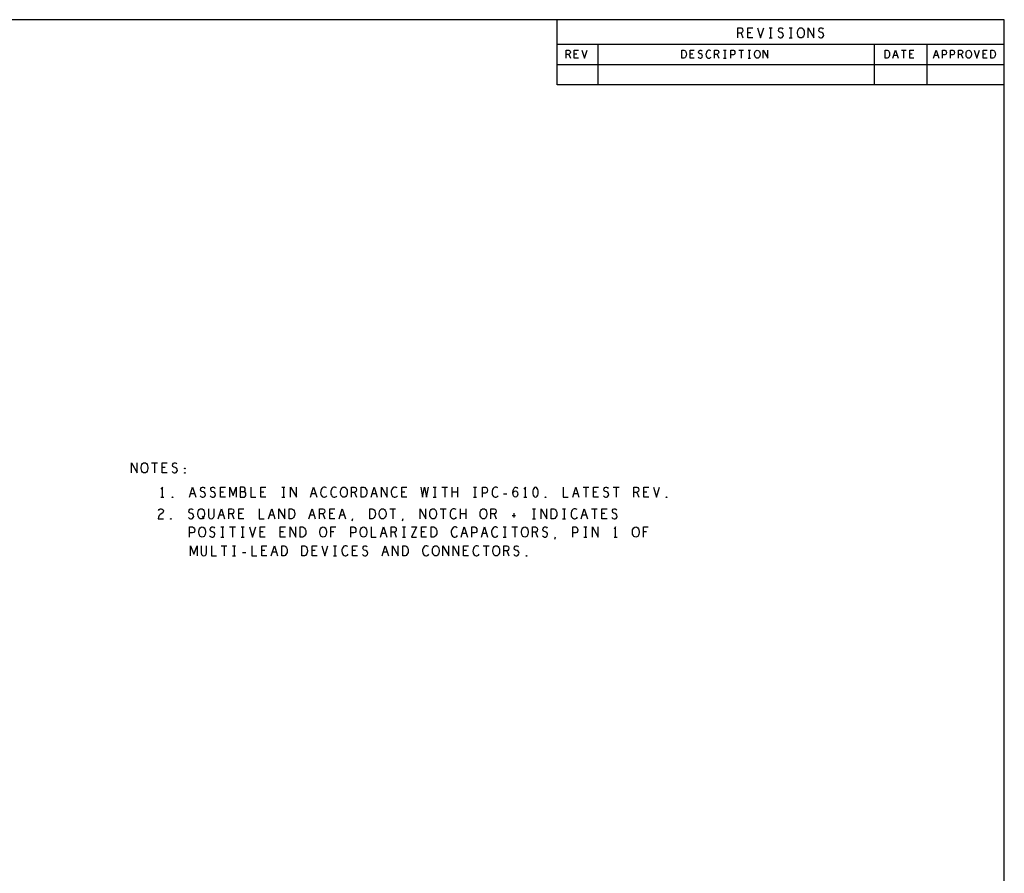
# Model space of a CAD drawing. Extents: x 23.5 to 56.5, y 21.5 to 42.5.
# Tile 15 of 15: x 44.4 to 56.5, y 32 to 42.5. Entities that reach past the tile are written whole.
import ezdxf

# ---------------------------------------------------------------- set-up
doc = ezdxf.new("R2010")
doc.units = 0
doc.layers.add('RVP8-IFD_E_tas', color=2, linetype='CONTINUOUS')

msp = doc.modelspace()

# ---------------------------------------------------------------- linework, layer by layer
at = {"layer": 'RVP8-IFD_E_tas'}
for points in [[(23.545, 21.545), (56.545, 21.545), (56.545, 42.545), (23.545, 42.545), (23.545, 21.545), (23.545, 21.545)], [(54.043, 42.32), (54.031, 42.322), (54.02, 42.33), (54.01, 42.343), (54.004, 42.357), (54.001, 42.374), (54.001, 42.391), (54.004, 42.408), (54.01, 42.422), (54.02, 42.435), (54.031, 42.443), (54.043, 42.445), (54.055, 42.443), (54.066, 42.435), (54.076, 42.422), (54.082, 42.408), (54.085, 42.391), (54.085, 42.374), (54.082, 42.357), (54.076, 42.343), (54.066, 42.33), (54.055, 42.322), (54.043, 42.32)], [(52.58, 42.07), (52.58, 42.17), (52.605, 42.17), (52.615, 42.165), (52.623, 42.158), (52.629, 42.148), (52.634, 42.137), (52.635, 42.12), (52.634, 42.103), (52.629, 42.092), (52.623, 42.082), (52.615, 42.075), (52.605, 42.07), (52.58, 42.07)], [(53.507, 42.07), (53.498, 42.072), (53.489, 42.078), (53.481, 42.088), (53.476, 42.1), (53.474, 42.113), (53.474, 42.127), (53.476, 42.14), (53.481, 42.152), (53.489, 42.162), (53.498, 42.168), (53.507, 42.17), (53.518, 42.168), (53.526, 42.162), (53.534, 42.152), (53.539, 42.14), (53.541, 42.127), (53.541, 42.113), (53.539, 42.1), (53.534, 42.088), (53.526, 42.078), (53.518, 42.072), (53.507, 42.07)], [(55.08, 42.07), (55.08, 42.17), (55.105, 42.17), (55.115, 42.165), (55.123, 42.158), (55.129, 42.148), (55.134, 42.137), (55.135, 42.12), (55.134, 42.103), (55.129, 42.092), (55.123, 42.082), (55.115, 42.075), (55.105, 42.07), (55.08, 42.07)], [(56.107, 42.07), (56.097, 42.072), (56.089, 42.078), (56.081, 42.088), (56.076, 42.1), (56.074, 42.113), (56.074, 42.127), (56.076, 42.14), (56.081, 42.152), (56.089, 42.162), (56.097, 42.168), (56.107, 42.17), (56.118, 42.168), (56.126, 42.162), (56.134, 42.152), (56.139, 42.14), (56.141, 42.127), (56.141, 42.113), (56.139, 42.1), (56.134, 42.088), (56.126, 42.078), (56.118, 42.072), (56.107, 42.07)], [(56.38, 42.07), (56.38, 42.17), (56.405, 42.17), (56.415, 42.165), (56.423, 42.158), (56.429, 42.148), (56.434, 42.137), (56.435, 42.12), (56.434, 42.103), (56.429, 42.092), (56.423, 42.082), (56.415, 42.075), (56.405, 42.07), (56.38, 42.07), (56.38, 42.07)], [(45.971, 36.97), (45.958, 36.972), (45.947, 36.98), (45.938, 36.993), (45.932, 37.007), (45.929, 37.024), (45.929, 37.041), (45.932, 37.057), (45.938, 37.072), (45.947, 37.085), (45.958, 37.093), (45.971, 37.095), (45.983, 37.093), (45.994, 37.085), (46.003, 37.072), (46.009, 37.057), (46.012, 37.041), (46.012, 37.024), (46.009, 37.007), (46.003, 36.993), (45.994, 36.98), (45.983, 36.972), (45.971, 36.97)], [(46.466, 37.022), (46.463, 37.024), (46.463, 37.028), (46.466, 37.03), (46.47, 37.028), (46.47, 37.024), (46.466, 37.022), (46.466, 37.022)], [(46.466, 36.966), (46.463, 36.968), (46.463, 36.972), (46.466, 36.974), (46.47, 36.972), (46.47, 36.968), (46.466, 36.966)], [(48.424, 36.67), (48.411, 36.672), (48.4, 36.68), (48.391, 36.693), (48.385, 36.708), (48.382, 36.724), (48.382, 36.741), (48.385, 36.757), (48.391, 36.772), (48.4, 36.785), (48.411, 36.793), (48.424, 36.795), (48.436, 36.793), (48.447, 36.785), (48.456, 36.772), (48.462, 36.757), (48.465, 36.741), (48.465, 36.724), (48.462, 36.708), (48.456, 36.693), (48.447, 36.68), (48.436, 36.672), (48.424, 36.67)], [(48.637, 36.67), (48.637, 36.795), (48.668, 36.795), (48.681, 36.789), (48.69, 36.78), (48.698, 36.768), (48.704, 36.753), (48.706, 36.732), (48.704, 36.712), (48.698, 36.697), (48.69, 36.685), (48.681, 36.676), (48.668, 36.67), (48.637, 36.67)], [(50.779, 36.795), (50.767, 36.791), (50.758, 36.78), (50.752, 36.768), (50.747, 36.751), (50.745, 36.732), (50.747, 36.714), (50.752, 36.697), (50.758, 36.685), (50.767, 36.674), (50.779, 36.67), (50.792, 36.674), (50.801, 36.685), (50.807, 36.697), (50.812, 36.714), (50.814, 36.732), (50.812, 36.751), (50.807, 36.768), (50.801, 36.78), (50.792, 36.791), (50.779, 36.795)], [(46.315, 36.666), (46.312, 36.668), (46.312, 36.672), (46.315, 36.674), (46.319, 36.672), (46.319, 36.668), (46.315, 36.666)], [(50.903, 36.666), (50.9, 36.668), (50.9, 36.672), (50.903, 36.674), (50.907, 36.672), (50.907, 36.668), (50.903, 36.666)], [(52.391, 36.666), (52.388, 36.668), (52.388, 36.672), (52.391, 36.674), (52.395, 36.672), (52.395, 36.668), (52.391, 36.666)], [(46.667, 36.405), (46.655, 36.407), (46.644, 36.415), (46.635, 36.428), (46.629, 36.443), (46.626, 36.459), (46.626, 36.476), (46.629, 36.493), (46.635, 36.507), (46.644, 36.52), (46.655, 36.528), (46.667, 36.53), (46.68, 36.528), (46.691, 36.52), (46.7, 36.507), (46.706, 36.493), (46.709, 36.476), (46.709, 36.459), (46.706, 36.443), (46.7, 36.428), (46.691, 36.415), (46.68, 36.407), (46.667, 36.405)], [(47.749, 36.405), (47.749, 36.53), (47.78, 36.53), (47.793, 36.524), (47.802, 36.515), (47.81, 36.503), (47.816, 36.488), (47.818, 36.467), (47.816, 36.447), (47.81, 36.432), (47.802, 36.42), (47.793, 36.411), (47.78, 36.405), (47.749, 36.405)], [(48.741, 36.405), (48.741, 36.53), (48.772, 36.53), (48.785, 36.524), (48.794, 36.515), (48.802, 36.503), (48.808, 36.488), (48.81, 36.467), (48.808, 36.447), (48.802, 36.432), (48.794, 36.42), (48.785, 36.411), (48.772, 36.405), (48.741, 36.405)], [(48.9, 36.405), (48.887, 36.407), (48.876, 36.415), (48.867, 36.428), (48.861, 36.443), (48.858, 36.459), (48.858, 36.476), (48.861, 36.493), (48.867, 36.507), (48.876, 36.52), (48.887, 36.528), (48.9, 36.53), (48.912, 36.528), (48.923, 36.52), (48.932, 36.507), (48.938, 36.493), (48.941, 36.476), (48.941, 36.459), (48.938, 36.443), (48.932, 36.428), (48.923, 36.415), (48.912, 36.407), (48.9, 36.405)], [(49.52, 36.405), (49.507, 36.407), (49.496, 36.415), (49.487, 36.428), (49.481, 36.443), (49.478, 36.459), (49.478, 36.476), (49.481, 36.493), (49.487, 36.507), (49.496, 36.52), (49.507, 36.528), (49.52, 36.53), (49.532, 36.528), (49.543, 36.52), (49.552, 36.507), (49.558, 36.493), (49.561, 36.476), (49.561, 36.459), (49.558, 36.443), (49.552, 36.428), (49.543, 36.415), (49.532, 36.407), (49.52, 36.405)], [(50.139, 36.405), (50.127, 36.407), (50.116, 36.415), (50.107, 36.428), (50.101, 36.443), (50.098, 36.459), (50.098, 36.476), (50.101, 36.493), (50.107, 36.507), (50.116, 36.52), (50.127, 36.528), (50.139, 36.53), (50.152, 36.528), (50.163, 36.52), (50.172, 36.507), (50.178, 36.493), (50.181, 36.476), (50.181, 36.459), (50.178, 36.443), (50.172, 36.428), (50.163, 36.415), (50.152, 36.407), (50.139, 36.405)], [(50.973, 36.405), (50.973, 36.53), (51.004, 36.53), (51.017, 36.524), (51.026, 36.515), (51.034, 36.503), (51.04, 36.488), (51.042, 36.467), (51.04, 36.447), (51.034, 36.432), (51.026, 36.42), (51.017, 36.411), (51.004, 36.405), (50.973, 36.405)], [(46.296, 36.401), (46.292, 36.403), (46.292, 36.407), (46.296, 36.409), (46.299, 36.407), (46.299, 36.403), (46.296, 36.401)], [(46.681, 36.18), (46.668, 36.182), (46.657, 36.19), (46.648, 36.203), (46.642, 36.217), (46.639, 36.234), (46.639, 36.251), (46.642, 36.268), (46.648, 36.282), (46.657, 36.295), (46.668, 36.303), (46.681, 36.305), (46.693, 36.303), (46.704, 36.295), (46.713, 36.282), (46.719, 36.268), (46.722, 36.251), (46.722, 36.234), (46.719, 36.217), (46.713, 36.203), (46.704, 36.19), (46.693, 36.182), (46.681, 36.18)], [(47.886, 36.18), (47.886, 36.305), (47.917, 36.305), (47.93, 36.299), (47.939, 36.29), (47.947, 36.278), (47.953, 36.263), (47.955, 36.243), (47.953, 36.222), (47.947, 36.207), (47.939, 36.195), (47.93, 36.186), (47.917, 36.18), (47.886, 36.18)], [(48.168, 36.18), (48.156, 36.182), (48.145, 36.19), (48.136, 36.203), (48.13, 36.217), (48.127, 36.234), (48.127, 36.251), (48.13, 36.268), (48.136, 36.282), (48.145, 36.295), (48.156, 36.303), (48.168, 36.305), (48.181, 36.303), (48.192, 36.295), (48.201, 36.282), (48.207, 36.268), (48.21, 36.251), (48.21, 36.234), (48.207, 36.217), (48.201, 36.203), (48.192, 36.19), (48.181, 36.182), (48.168, 36.18)], [(48.665, 36.18), (48.652, 36.182), (48.641, 36.19), (48.632, 36.203), (48.626, 36.217), (48.623, 36.234), (48.623, 36.251), (48.626, 36.268), (48.632, 36.282), (48.641, 36.295), (48.652, 36.303), (48.665, 36.305), (48.677, 36.303), (48.688, 36.295), (48.697, 36.282), (48.703, 36.268), (48.706, 36.251), (48.706, 36.234), (48.703, 36.217), (48.697, 36.203), (48.688, 36.19), (48.677, 36.182), (48.665, 36.18)], [(49.498, 36.18), (49.498, 36.305), (49.529, 36.305), (49.542, 36.299), (49.551, 36.29), (49.559, 36.278), (49.565, 36.263), (49.567, 36.243), (49.565, 36.222), (49.559, 36.207), (49.551, 36.195), (49.542, 36.186), (49.529, 36.18), (49.498, 36.18)], [(50.648, 36.18), (50.636, 36.182), (50.625, 36.19), (50.616, 36.203), (50.61, 36.217), (50.607, 36.234), (50.607, 36.251), (50.61, 36.268), (50.616, 36.282), (50.625, 36.295), (50.636, 36.303), (50.648, 36.305), (50.661, 36.303), (50.672, 36.295), (50.681, 36.282), (50.687, 36.268), (50.69, 36.251), (50.69, 36.234), (50.687, 36.217), (50.681, 36.203), (50.672, 36.19), (50.661, 36.182), (50.648, 36.18)], [(52.013, 36.18), (52, 36.182), (51.989, 36.19), (51.98, 36.203), (51.974, 36.217), (51.971, 36.234), (51.971, 36.251), (51.974, 36.268), (51.98, 36.282), (51.989, 36.295), (52, 36.303), (52.013, 36.305), (52.025, 36.303), (52.036, 36.295), (52.045, 36.282), (52.051, 36.268), (52.054, 36.251), (52.054, 36.234), (52.051, 36.217), (52.045, 36.203), (52.036, 36.19), (52.025, 36.182), (52.013, 36.18)], [(47.658, 35.95), (47.658, 36.075), (47.689, 36.075), (47.702, 36.069), (47.711, 36.06), (47.719, 36.048), (47.725, 36.033), (47.727, 36.013), (47.725, 35.992), (47.719, 35.977), (47.711, 35.965), (47.702, 35.956), (47.689, 35.95), (47.658, 35.95)], [(47.906, 35.95), (47.906, 36.075), (47.937, 36.075), (47.95, 36.069), (47.959, 36.06), (47.967, 36.048), (47.973, 36.033), (47.975, 36.013), (47.973, 35.992), (47.967, 35.977), (47.959, 35.965), (47.95, 35.956), (47.937, 35.95), (47.906, 35.95)], [(49.146, 35.95), (49.146, 36.075), (49.177, 36.075), (49.19, 36.069), (49.199, 36.06), (49.207, 36.048), (49.213, 36.033), (49.215, 36.013), (49.213, 35.992), (49.207, 35.977), (49.199, 35.965), (49.19, 35.956), (49.177, 35.95), (49.146, 35.95)], [(49.553, 35.95), (49.54, 35.952), (49.529, 35.96), (49.52, 35.973), (49.514, 35.987), (49.511, 36.004), (49.511, 36.021), (49.514, 36.037), (49.52, 36.052), (49.529, 36.065), (49.54, 36.073), (49.553, 36.075), (49.565, 36.073), (49.576, 36.065), (49.585, 36.052), (49.591, 36.037), (49.594, 36.021), (49.594, 36.004), (49.591, 35.987), (49.585, 35.973), (49.576, 35.96), (49.565, 35.952), (49.553, 35.95)], [(50.297, 35.95), (50.284, 35.952), (50.273, 35.96), (50.264, 35.973), (50.258, 35.987), (50.255, 36.004), (50.255, 36.021), (50.258, 36.037), (50.264, 36.052), (50.273, 36.065), (50.284, 36.073), (50.297, 36.075), (50.309, 36.073), (50.32, 36.065), (50.329, 36.052), (50.335, 36.037), (50.338, 36.021), (50.338, 36.004), (50.335, 35.987), (50.329, 35.973), (50.32, 35.96), (50.309, 35.952), (50.297, 35.95)], [(50.668, 35.946), (50.665, 35.948), (50.665, 35.952), (50.668, 35.954), (50.672, 35.952), (50.672, 35.948), (50.668, 35.946)]]:
    msp.add_lwpolyline(points, close=True, dxfattribs=at)
for points in [[(51.045, 41.745), (51.045, 42.545)], [(53.268, 42.32), (53.268, 42.445), (53.307, 42.445), (53.319, 42.439), (53.327, 42.43), (53.33, 42.414), (53.327, 42.397), (53.318, 42.387), (53.307, 42.38), (53.268, 42.38)], [(53.454, 42.32), (53.392, 42.32), (53.392, 42.445), (53.454, 42.445)], [(53.429, 42.385), (53.392, 42.385)], [(53.508, 42.445), (53.547, 42.32), (53.586, 42.445)], [(53.652, 42.445), (53.69, 42.445)], [(53.671, 42.445), (53.671, 42.32)], [(53.762, 42.337), (53.775, 42.326), (53.789, 42.32), (53.801, 42.32), (53.814, 42.326), (53.823, 42.337), (53.828, 42.351), (53.825, 42.366), (53.817, 42.378), (53.803, 42.387), (53.784, 42.391), (53.773, 42.399), (53.769, 42.414), (53.772, 42.428), (53.779, 42.439), (53.79, 42.445), (53.801, 42.445), (53.812, 42.441), (53.821, 42.43)], [(53.9, 42.445), (53.938, 42.445)], [(53.919, 42.445), (53.919, 42.32)], [(54.131, 42.32), (54.131, 42.445), (54.203, 42.32), (54.203, 42.445)], [(54.258, 42.337), (54.271, 42.326), (54.285, 42.32), (54.297, 42.32), (54.31, 42.326), (54.319, 42.337), (54.324, 42.351), (54.32, 42.366), (54.313, 42.378), (54.299, 42.387), (54.28, 42.391), (54.269, 42.399), (54.265, 42.414), (54.268, 42.428), (54.276, 42.439), (54.286, 42.445), (54.297, 42.445), (54.308, 42.441), (54.317, 42.43)], [(53.307, 42.38), (53.33, 42.32)], [(53.652, 42.32), (53.69, 42.32)], [(53.9, 42.32), (53.938, 42.32)], [(51.045, 42.245), (56.545, 42.245)], [(51.158, 42.07), (51.158, 42.17), (51.189, 42.17), (51.199, 42.165), (51.205, 42.158), (51.208, 42.145), (51.205, 42.132), (51.197, 42.123), (51.189, 42.118), (51.158, 42.118)], [(51.307, 42.07), (51.257, 42.07), (51.257, 42.17), (51.307, 42.17)], [(51.351, 42.17), (51.382, 42.07), (51.414, 42.17)], [(51.545, 42.245), (51.545, 41.745), (51.545, 41.745)], [(52.732, 42.07), (52.682, 42.07), (52.682, 42.17), (52.732, 42.17)], [(52.781, 42.083), (52.791, 42.075), (52.803, 42.07), (52.813, 42.07), (52.822, 42.075), (52.83, 42.083), (52.834, 42.095), (52.831, 42.107), (52.825, 42.117), (52.814, 42.123), (52.799, 42.127), (52.79, 42.133), (52.786, 42.145), (52.789, 42.157), (52.795, 42.165), (52.804, 42.17), (52.813, 42.17), (52.821, 42.167), (52.829, 42.158)], [(52.935, 42.162), (52.928, 42.167), (52.919, 42.17), (52.909, 42.17), (52.897, 42.165), (52.889, 42.157), (52.882, 42.147), (52.877, 42.13), (52.876, 42.115), (52.879, 42.1), (52.882, 42.09), (52.89, 42.08), (52.899, 42.073), (52.908, 42.07), (52.916, 42.07), (52.925, 42.073), (52.932, 42.078), (52.939, 42.085)], [(52.982, 42.07), (52.982, 42.17), (53.014, 42.17), (53.024, 42.165), (53.03, 42.158), (53.033, 42.145), (53.03, 42.132), (53.022, 42.123), (53.014, 42.118), (52.982, 42.118)], [(53.092, 42.17), (53.123, 42.17)], [(53.107, 42.17), (53.107, 42.07)], [(53.182, 42.07), (53.182, 42.17), (53.213, 42.17), (53.222, 42.165), (53.23, 42.153), (53.232, 42.14), (53.23, 42.127), (53.224, 42.117), (53.213, 42.112), (53.182, 42.112)], [(53.279, 42.17), (53.336, 42.17)], [(53.307, 42.17), (53.307, 42.07)], [(53.393, 42.17), (53.423, 42.17)], [(53.408, 42.17), (53.408, 42.07)], [(53.579, 42.07), (53.579, 42.17), (53.636, 42.07), (53.636, 42.17)], [(54.945, 42.245), (54.945, 41.745)], [(55.176, 42.07), (55.208, 42.17), (55.239, 42.07)], [(55.279, 42.17), (55.336, 42.17)], [(55.307, 42.17), (55.307, 42.07)], [(55.432, 42.07), (55.382, 42.07), (55.382, 42.17), (55.432, 42.17)], [(55.595, 41.745), (55.595, 42.245)], [(55.676, 42.07), (55.708, 42.17), (55.739, 42.07)], [(55.783, 42.07), (55.783, 42.17), (55.813, 42.17), (55.822, 42.165), (55.83, 42.153), (55.833, 42.14), (55.83, 42.127), (55.824, 42.117), (55.813, 42.112), (55.783, 42.112)], [(55.882, 42.07), (55.882, 42.17), (55.912, 42.17), (55.923, 42.165), (55.93, 42.153), (55.932, 42.14), (55.93, 42.127), (55.924, 42.117), (55.912, 42.112), (55.882, 42.112)], [(55.982, 42.07), (55.982, 42.17), (56.014, 42.17), (56.024, 42.165), (56.03, 42.158), (56.033, 42.145), (56.03, 42.132), (56.022, 42.123), (56.014, 42.118), (55.982, 42.118)], [(56.176, 42.17), (56.208, 42.07), (56.239, 42.17)], [(56.333, 42.07), (56.283, 42.07), (56.283, 42.17), (56.333, 42.17)], [(51.189, 42.118), (51.208, 42.07)], [(51.287, 42.122), (51.257, 42.122)], [(52.713, 42.122), (52.682, 42.122)], [(53.014, 42.118), (53.033, 42.07)], [(53.092, 42.07), (53.123, 42.07)], [(53.393, 42.07), (53.423, 42.07)], [(55.228, 42.105), (55.188, 42.105)], [(55.412, 42.122), (55.382, 42.122)], [(55.728, 42.105), (55.688, 42.105)], [(56.014, 42.118), (56.033, 42.07)], [(56.313, 42.122), (56.283, 42.122)], [(51.045, 41.995), (56.545, 41.995)], [(56.545, 41.745), (51.045, 41.745)], [(45.811, 36.97), (45.811, 37.095), (45.882, 36.97), (45.882, 37.095)], [(46.059, 37.095), (46.13, 37.095)], [(46.095, 37.095), (46.095, 36.97)], [(46.25, 36.97), (46.188, 36.97), (46.188, 37.095), (46.25, 37.095)], [(46.31, 36.987), (46.322, 36.976), (46.336, 36.97), (46.349, 36.97), (46.361, 36.976), (46.37, 36.987), (46.375, 37.001), (46.372, 37.016), (46.364, 37.028), (46.35, 37.037), (46.332, 37.041), (46.321, 37.049), (46.316, 37.064), (46.319, 37.078), (46.327, 37.089), (46.338, 37.095), (46.349, 37.095), (46.36, 37.091), (46.369, 37.08)], [(46.225, 37.035), (46.188, 37.035)], [(46.192, 36.67), (46.192, 36.795), (46.173, 36.77)], [(46.525, 36.67), (46.563, 36.795), (46.602, 36.67)], [(46.588, 36.714), (46.539, 36.714)], [(46.655, 36.687), (46.667, 36.676), (46.681, 36.67), (46.694, 36.67), (46.706, 36.676), (46.715, 36.687), (46.72, 36.701), (46.717, 36.716), (46.709, 36.728), (46.695, 36.737), (46.677, 36.741), (46.666, 36.749), (46.661, 36.764), (46.664, 36.778), (46.672, 36.789), (46.683, 36.795), (46.694, 36.795), (46.705, 36.791), (46.714, 36.78)], [(46.779, 36.687), (46.791, 36.676), (46.805, 36.67), (46.818, 36.67), (46.83, 36.676), (46.839, 36.687), (46.844, 36.701), (46.841, 36.716), (46.833, 36.728), (46.819, 36.737), (46.801, 36.741), (46.79, 36.749), (46.785, 36.764), (46.788, 36.778), (46.796, 36.789), (46.807, 36.795), (46.818, 36.795), (46.829, 36.791), (46.838, 36.78)], [(46.966, 36.67), (46.904, 36.67), (46.904, 36.795), (46.966, 36.795)], [(46.942, 36.735), (46.904, 36.735)], [(47.019, 36.67), (47.019, 36.795), (47.06, 36.691), (47.1, 36.795), (47.1, 36.67)], [(47.196, 36.737), (47.202, 36.743), (47.207, 36.753), (47.21, 36.768), (47.207, 36.78), (47.201, 36.789), (47.19, 36.795), (47.148, 36.795), (47.148, 36.67), (47.199, 36.67), (47.21, 36.678), (47.216, 36.691), (47.219, 36.705), (47.216, 36.72), (47.207, 36.732), (47.196, 36.737), (47.148, 36.737)], [(47.277, 36.795), (47.277, 36.67), (47.339, 36.67)], [(47.463, 36.67), (47.401, 36.67), (47.401, 36.795), (47.463, 36.795)], [(47.438, 36.735), (47.401, 36.735)], [(47.661, 36.795), (47.698, 36.795)], [(47.68, 36.795), (47.68, 36.67)], [(47.768, 36.67), (47.768, 36.795), (47.839, 36.67), (47.839, 36.795)], [(48.013, 36.67), (48.051, 36.795), (48.09, 36.67)], [(48.076, 36.714), (48.027, 36.714)], [(48.21, 36.785), (48.2, 36.791), (48.189, 36.795), (48.177, 36.795), (48.163, 36.789), (48.152, 36.778), (48.145, 36.766), (48.138, 36.745), (48.137, 36.726), (48.14, 36.708), (48.145, 36.695), (48.154, 36.682), (48.165, 36.674), (48.175, 36.67), (48.186, 36.67), (48.197, 36.674), (48.207, 36.68), (48.214, 36.689)], [(48.334, 36.785), (48.324, 36.791), (48.313, 36.795), (48.301, 36.795), (48.287, 36.789), (48.276, 36.778), (48.269, 36.766), (48.262, 36.745), (48.261, 36.726), (48.264, 36.708), (48.269, 36.695), (48.278, 36.682), (48.289, 36.674), (48.299, 36.67), (48.31, 36.67), (48.321, 36.674), (48.331, 36.68), (48.338, 36.689)], [(48.516, 36.67), (48.516, 36.795), (48.555, 36.795), (48.568, 36.789), (48.575, 36.78), (48.578, 36.764), (48.575, 36.747), (48.566, 36.737), (48.555, 36.73), (48.516, 36.73)], [(48.555, 36.73), (48.578, 36.67)], [(48.757, 36.67), (48.796, 36.795), (48.834, 36.67)], [(48.82, 36.714), (48.771, 36.714)], [(48.884, 36.67), (48.884, 36.795), (48.955, 36.67), (48.955, 36.795)], [(49.078, 36.785), (49.068, 36.791), (49.057, 36.795), (49.045, 36.795), (49.031, 36.789), (49.02, 36.778), (49.013, 36.766), (49.006, 36.745), (49.005, 36.726), (49.008, 36.708), (49.013, 36.695), (49.022, 36.682), (49.033, 36.674), (49.043, 36.67), (49.054, 36.67), (49.065, 36.674), (49.075, 36.68), (49.082, 36.689)], [(49.199, 36.67), (49.137, 36.67), (49.137, 36.795), (49.199, 36.795)], [(49.174, 36.735), (49.137, 36.735)], [(49.369, 36.795), (49.391, 36.67), (49.416, 36.795), (49.44, 36.67), (49.462, 36.795)], [(49.521, 36.795), (49.558, 36.795)], [(49.54, 36.795), (49.54, 36.67)], [(49.628, 36.795), (49.699, 36.795)], [(49.664, 36.795), (49.664, 36.67)], [(49.755, 36.67), (49.755, 36.795)], [(49.82, 36.732), (49.755, 36.732)], [(49.82, 36.795), (49.82, 36.67)], [(50.017, 36.795), (50.054, 36.795)], [(50.035, 36.795), (50.035, 36.67)], [(50.129, 36.67), (50.129, 36.795), (50.166, 36.795), (50.178, 36.789), (50.187, 36.774), (50.19, 36.757), (50.187, 36.741), (50.18, 36.728), (50.166, 36.722), (50.129, 36.722)], [(50.318, 36.785), (50.308, 36.791), (50.298, 36.795), (50.285, 36.795), (50.271, 36.789), (50.26, 36.778), (50.252, 36.766), (50.246, 36.745), (50.245, 36.726), (50.248, 36.708), (50.252, 36.695), (50.262, 36.682), (50.273, 36.674), (50.284, 36.67), (50.294, 36.67), (50.305, 36.674), (50.314, 36.68), (50.322, 36.689)], [(50.387, 36.712), (50.428, 36.712)], [(50.502, 36.722), (50.513, 36.737), (50.522, 36.745), (50.535, 36.749), (50.546, 36.745), (50.553, 36.737), (50.559, 36.724), (50.561, 36.71), (50.559, 36.697), (50.553, 36.685), (50.544, 36.674), (50.533, 36.67), (50.521, 36.674), (50.51, 36.687), (50.504, 36.705), (50.502, 36.726), (50.505, 36.753), (50.51, 36.768), (50.518, 36.783), (50.528, 36.793), (50.539, 36.795), (50.55, 36.791), (50.558, 36.78)], [(50.655, 36.67), (50.655, 36.795), (50.637, 36.77)], [(51.12, 36.795), (51.12, 36.67), (51.182, 36.67)], [(51.237, 36.67), (51.276, 36.795), (51.314, 36.67)], [(51.3, 36.714), (51.251, 36.714)], [(51.364, 36.795), (51.435, 36.795)], [(51.4, 36.795), (51.4, 36.67)], [(51.555, 36.67), (51.493, 36.67), (51.493, 36.795), (51.555, 36.795)], [(51.53, 36.735), (51.493, 36.735)], [(51.615, 36.687), (51.627, 36.676), (51.641, 36.67), (51.654, 36.67), (51.666, 36.676), (51.675, 36.687), (51.68, 36.701), (51.677, 36.716), (51.669, 36.728), (51.655, 36.737), (51.637, 36.741), (51.626, 36.749), (51.621, 36.764), (51.624, 36.778), (51.632, 36.789), (51.643, 36.795), (51.654, 36.795), (51.665, 36.791), (51.674, 36.78)], [(51.736, 36.795), (51.807, 36.795)], [(51.771, 36.795), (51.771, 36.67)], [(51.988, 36.67), (51.988, 36.795), (52.027, 36.795), (52.04, 36.789), (52.047, 36.78), (52.05, 36.764), (52.047, 36.747), (52.038, 36.737), (52.027, 36.73), (51.988, 36.73)], [(52.027, 36.73), (52.05, 36.67)], [(52.174, 36.67), (52.112, 36.67), (52.112, 36.795), (52.174, 36.795)], [(52.15, 36.735), (52.112, 36.735)], [(52.229, 36.795), (52.268, 36.67), (52.306, 36.795)], [(46.173, 36.67), (46.21, 36.67)], [(47.661, 36.67), (47.698, 36.67)], [(49.521, 36.67), (49.558, 36.67)], [(50.017, 36.67), (50.054, 36.67)], [(50.637, 36.67), (50.674, 36.67)], [(46.142, 36.509), (46.151, 36.522), (46.162, 36.528), (46.175, 36.53), (46.19, 36.526), (46.201, 36.515), (46.204, 36.503), (46.202, 36.49), (46.196, 36.48), (46.165, 36.459), (46.151, 36.445), (46.142, 36.424), (46.139, 36.405), (46.204, 36.405)], [(46.511, 36.422), (46.523, 36.411), (46.537, 36.405), (46.55, 36.405), (46.562, 36.411), (46.571, 36.422), (46.576, 36.436), (46.573, 36.451), (46.565, 36.463), (46.551, 36.472), (46.533, 36.476), (46.522, 36.484), (46.517, 36.499), (46.52, 36.513), (46.528, 36.524), (46.539, 36.53), (46.55, 36.53), (46.561, 36.526), (46.57, 36.515)], [(46.757, 36.53), (46.757, 36.44), (46.764, 36.422), (46.776, 36.409), (46.792, 36.405), (46.807, 36.409), (46.819, 36.422), (46.826, 36.44), (46.826, 36.53)], [(46.877, 36.405), (46.916, 36.53), (46.954, 36.405)], [(46.94, 36.449), (46.891, 36.449)], [(47.008, 36.405), (47.008, 36.53), (47.047, 36.53), (47.06, 36.524), (47.067, 36.515), (47.07, 36.499), (47.067, 36.482), (47.058, 36.472), (47.047, 36.465), (47.008, 36.465)], [(47.047, 36.465), (47.07, 36.405)], [(47.194, 36.405), (47.132, 36.405), (47.132, 36.53), (47.194, 36.53)], [(47.17, 36.47), (47.132, 36.47)], [(47.381, 36.53), (47.381, 36.405), (47.443, 36.405)], [(47.497, 36.405), (47.535, 36.53), (47.574, 36.405)], [(47.56, 36.449), (47.511, 36.449)], [(47.624, 36.405), (47.624, 36.53), (47.695, 36.405), (47.695, 36.53)], [(47.993, 36.405), (48.032, 36.53), (48.07, 36.405)], [(48.056, 36.449), (48.007, 36.449)], [(48.125, 36.405), (48.125, 36.53), (48.163, 36.53), (48.176, 36.524), (48.183, 36.515), (48.187, 36.499), (48.183, 36.482), (48.174, 36.472), (48.163, 36.465), (48.125, 36.465)], [(48.163, 36.465), (48.187, 36.405)], [(48.311, 36.405), (48.249, 36.405), (48.249, 36.53), (48.311, 36.53)], [(48.286, 36.47), (48.249, 36.47)], [(48.365, 36.405), (48.403, 36.53), (48.442, 36.405)], [(48.428, 36.449), (48.379, 36.449)], [(48.988, 36.53), (49.059, 36.53)], [(49.023, 36.53), (49.023, 36.405)], [(49.36, 36.405), (49.36, 36.53), (49.431, 36.405), (49.431, 36.53)], [(49.608, 36.53), (49.679, 36.53)], [(49.644, 36.53), (49.644, 36.405)], [(49.802, 36.52), (49.792, 36.526), (49.782, 36.53), (49.769, 36.53), (49.755, 36.524), (49.744, 36.513), (49.736, 36.501), (49.73, 36.48), (49.729, 36.461), (49.732, 36.443), (49.736, 36.43), (49.746, 36.417), (49.757, 36.409), (49.768, 36.405), (49.778, 36.405), (49.789, 36.409), (49.799, 36.415), (49.806, 36.424)], [(49.859, 36.405), (49.859, 36.53)], [(49.924, 36.467), (49.859, 36.467)], [(49.924, 36.53), (49.924, 36.405)], [(50.232, 36.405), (50.232, 36.53), (50.271, 36.53), (50.284, 36.524), (50.291, 36.515), (50.294, 36.499), (50.291, 36.482), (50.282, 36.472), (50.271, 36.465), (50.232, 36.465)], [(50.271, 36.465), (50.294, 36.405)], [(50.512, 36.474), (50.512, 36.42)], [(50.741, 36.53), (50.778, 36.53)], [(50.759, 36.53), (50.759, 36.405)], [(50.848, 36.405), (50.848, 36.53), (50.919, 36.405), (50.919, 36.53)], [(51.113, 36.53), (51.15, 36.53)], [(51.132, 36.53), (51.132, 36.405)], [(51.29, 36.52), (51.28, 36.526), (51.27, 36.53), (51.257, 36.53), (51.243, 36.524), (51.232, 36.513), (51.224, 36.501), (51.218, 36.48), (51.217, 36.461), (51.22, 36.443), (51.224, 36.43), (51.234, 36.417), (51.245, 36.409), (51.256, 36.405), (51.266, 36.405), (51.277, 36.409), (51.286, 36.415), (51.294, 36.424)], [(51.341, 36.405), (51.38, 36.53), (51.418, 36.405)], [(51.404, 36.449), (51.355, 36.449)], [(51.468, 36.53), (51.539, 36.53)], [(51.504, 36.53), (51.504, 36.405)], [(51.659, 36.405), (51.597, 36.405), (51.597, 36.53), (51.659, 36.53)], [(51.634, 36.47), (51.597, 36.47)], [(51.719, 36.422), (51.731, 36.411), (51.745, 36.405), (51.758, 36.405), (51.77, 36.411), (51.779, 36.422), (51.784, 36.436), (51.781, 36.451), (51.773, 36.463), (51.759, 36.472), (51.741, 36.476), (51.73, 36.484), (51.725, 36.499), (51.728, 36.513), (51.736, 36.524), (51.747, 36.53), (51.758, 36.53), (51.769, 36.526), (51.778, 36.515)], [(46.68, 36.438), (46.699, 36.405)], [(48.524, 36.382), (48.531, 36.409)], [(49.144, 36.382), (49.151, 36.409)], [(50.494, 36.447), (50.532, 36.447)], [(50.741, 36.405), (50.778, 36.405)], [(51.113, 36.405), (51.15, 36.405)], [(46.526, 36.18), (46.526, 36.305), (46.563, 36.305), (46.575, 36.299), (46.584, 36.284), (46.588, 36.268), (46.584, 36.251), (46.577, 36.238), (46.563, 36.232), (46.526, 36.232)], [(46.772, 36.197), (46.784, 36.186), (46.798, 36.18), (46.811, 36.18), (46.823, 36.186), (46.832, 36.197), (46.837, 36.211), (46.834, 36.226), (46.826, 36.238), (46.812, 36.247), (46.794, 36.251), (46.783, 36.259), (46.778, 36.274), (46.781, 36.288), (46.789, 36.299), (46.8, 36.305), (46.811, 36.305), (46.822, 36.301), (46.831, 36.29)], [(46.91, 36.305), (46.947, 36.305)], [(46.929, 36.305), (46.929, 36.18)], [(47.017, 36.305), (47.088, 36.305)], [(47.053, 36.305), (47.053, 36.18)], [(47.158, 36.305), (47.195, 36.305)], [(47.176, 36.305), (47.176, 36.18)], [(47.262, 36.305), (47.3, 36.18), (47.339, 36.305)], [(47.456, 36.18), (47.394, 36.18), (47.394, 36.305), (47.456, 36.305)], [(47.431, 36.245), (47.394, 36.245)], [(47.703, 36.18), (47.641, 36.18), (47.641, 36.305), (47.703, 36.305)], [(47.679, 36.245), (47.641, 36.245)], [(47.761, 36.18), (47.761, 36.305), (47.832, 36.18), (47.832, 36.305)], [(48.263, 36.18), (48.263, 36.305), (48.322, 36.305)], [(48.3, 36.245), (48.263, 36.245)], [(48.509, 36.18), (48.509, 36.305), (48.547, 36.305), (48.559, 36.299), (48.568, 36.284), (48.571, 36.268), (48.568, 36.251), (48.561, 36.238), (48.547, 36.232), (48.509, 36.232)], [(48.757, 36.305), (48.757, 36.18), (48.819, 36.18)], [(48.874, 36.18), (48.912, 36.305), (48.951, 36.18)], [(48.937, 36.224), (48.888, 36.224)], [(49.006, 36.18), (49.006, 36.305), (49.044, 36.305), (49.057, 36.299), (49.064, 36.29), (49.068, 36.274), (49.064, 36.257), (49.055, 36.247), (49.044, 36.24), (49.006, 36.24)], [(49.044, 36.24), (49.068, 36.18)], [(49.142, 36.305), (49.179, 36.305)], [(49.16, 36.305), (49.16, 36.18)], [(49.255, 36.305), (49.314, 36.305), (49.255, 36.18), (49.314, 36.18)], [(49.439, 36.18), (49.377, 36.18), (49.377, 36.305), (49.439, 36.305)], [(49.415, 36.245), (49.377, 36.245)], [(49.815, 36.295), (49.805, 36.301), (49.794, 36.305), (49.782, 36.305), (49.768, 36.299), (49.757, 36.288), (49.75, 36.276), (49.743, 36.255), (49.742, 36.236), (49.745, 36.217), (49.75, 36.205), (49.759, 36.193), (49.77, 36.184), (49.78, 36.18), (49.791, 36.18), (49.802, 36.184), (49.812, 36.19), (49.819, 36.199)], [(49.866, 36.18), (49.904, 36.305), (49.943, 36.18)], [(49.929, 36.224), (49.88, 36.224)], [(49.998, 36.18), (49.998, 36.305), (50.035, 36.305), (50.047, 36.299), (50.056, 36.284), (50.06, 36.268), (50.056, 36.251), (50.049, 36.238), (50.035, 36.232), (49.998, 36.232)], [(50.114, 36.18), (50.153, 36.305), (50.191, 36.18)], [(50.177, 36.224), (50.128, 36.224)], [(50.311, 36.295), (50.301, 36.301), (50.291, 36.305), (50.278, 36.305), (50.264, 36.299), (50.253, 36.288), (50.245, 36.276), (50.239, 36.255), (50.238, 36.236), (50.241, 36.217), (50.245, 36.205), (50.255, 36.193), (50.266, 36.184), (50.277, 36.18), (50.287, 36.18), (50.298, 36.184), (50.307, 36.19), (50.315, 36.199)], [(50.382, 36.305), (50.419, 36.305)], [(50.401, 36.305), (50.401, 36.18)], [(50.489, 36.305), (50.56, 36.305)], [(50.525, 36.305), (50.525, 36.18)], [(50.742, 36.18), (50.742, 36.305), (50.78, 36.305), (50.793, 36.299), (50.8, 36.29), (50.804, 36.274), (50.8, 36.257), (50.791, 36.247), (50.78, 36.24), (50.742, 36.24)], [(50.78, 36.24), (50.804, 36.18)], [(50.864, 36.197), (50.876, 36.186), (50.89, 36.18), (50.903, 36.18), (50.915, 36.186), (50.924, 36.197), (50.929, 36.211), (50.926, 36.226), (50.918, 36.238), (50.904, 36.247), (50.886, 36.251), (50.875, 36.259), (50.87, 36.274), (50.873, 36.288), (50.881, 36.299), (50.892, 36.305), (50.903, 36.305), (50.914, 36.301), (50.923, 36.29)], [(51.237, 36.18), (51.237, 36.305), (51.275, 36.305), (51.287, 36.299), (51.296, 36.284), (51.299, 36.268), (51.296, 36.251), (51.289, 36.238), (51.275, 36.232), (51.237, 36.232)], [(51.374, 36.305), (51.411, 36.305)], [(51.393, 36.305), (51.393, 36.18)], [(51.481, 36.18), (51.481, 36.305), (51.552, 36.18), (51.552, 36.305)], [(51.764, 36.18), (51.764, 36.305), (51.746, 36.28)], [(52.107, 36.18), (52.107, 36.305), (52.166, 36.305)], [(52.144, 36.245), (52.107, 36.245)], [(46.91, 36.18), (46.947, 36.18)], [(47.158, 36.18), (47.195, 36.18)], [(49.142, 36.18), (49.179, 36.18)], [(50.382, 36.18), (50.419, 36.18)], [(51.017, 36.157), (51.024, 36.184)], [(51.374, 36.18), (51.411, 36.18)], [(51.746, 36.18), (51.783, 36.18)], [(46.536, 35.95), (46.536, 36.075), (46.576, 35.971), (46.617, 36.075), (46.617, 35.95)], [(46.666, 36.075), (46.666, 35.985), (46.673, 35.967), (46.685, 35.954), (46.701, 35.95), (46.716, 35.954), (46.728, 35.967), (46.735, 35.985), (46.735, 36.075)], [(46.793, 36.075), (46.793, 35.95), (46.855, 35.95)], [(46.913, 36.075), (46.984, 36.075)], [(46.949, 36.075), (46.949, 35.95)], [(47.054, 36.075), (47.091, 36.075)], [(47.072, 36.075), (47.072, 35.95)], [(47.176, 35.992), (47.217, 35.992)], [(47.29, 36.075), (47.29, 35.95), (47.352, 35.95)], [(47.475, 35.95), (47.414, 35.95), (47.414, 36.075), (47.475, 36.075)], [(47.451, 36.015), (47.414, 36.015)], [(47.53, 35.95), (47.569, 36.075), (47.607, 35.95)], [(47.593, 35.994), (47.544, 35.994)], [(48.096, 35.95), (48.034, 35.95), (48.034, 36.075), (48.096, 36.075)], [(48.071, 36.015), (48.034, 36.015)], [(48.15, 36.075), (48.188, 35.95), (48.227, 36.075)], [(48.294, 36.075), (48.331, 36.075)], [(48.313, 36.075), (48.313, 35.95)], [(48.471, 36.065), (48.461, 36.071), (48.451, 36.075), (48.438, 36.075), (48.424, 36.069), (48.413, 36.058), (48.405, 36.046), (48.399, 36.025), (48.398, 36.006), (48.401, 35.987), (48.405, 35.975), (48.415, 35.963), (48.426, 35.954), (48.437, 35.95), (48.447, 35.95), (48.458, 35.954), (48.467, 35.96), (48.475, 35.969)], [(48.591, 35.95), (48.529, 35.95), (48.529, 36.075), (48.591, 36.075)], [(48.567, 36.015), (48.529, 36.015)], [(48.652, 35.967), (48.664, 35.956), (48.678, 35.95), (48.691, 35.95), (48.703, 35.956), (48.712, 35.967), (48.717, 35.981), (48.714, 35.996), (48.706, 36.008), (48.692, 36.017), (48.674, 36.021), (48.663, 36.029), (48.658, 36.044), (48.661, 36.058), (48.669, 36.069), (48.68, 36.075), (48.691, 36.075), (48.702, 36.071), (48.711, 36.06)], [(48.894, 35.95), (48.932, 36.075), (48.971, 35.95)], [(48.957, 35.994), (48.908, 35.994)], [(49.021, 35.95), (49.021, 36.075), (49.092, 35.95), (49.092, 36.075)], [(49.463, 36.065), (49.453, 36.071), (49.443, 36.075), (49.43, 36.075), (49.416, 36.069), (49.405, 36.058), (49.397, 36.046), (49.391, 36.025), (49.39, 36.006), (49.393, 35.987), (49.397, 35.975), (49.407, 35.963), (49.418, 35.954), (49.429, 35.95), (49.439, 35.95), (49.45, 35.954), (49.459, 35.96), (49.467, 35.969)], [(49.641, 35.95), (49.641, 36.075), (49.712, 35.95), (49.712, 36.075)], [(49.765, 35.95), (49.765, 36.075), (49.836, 35.95), (49.836, 36.075)], [(49.956, 35.95), (49.894, 35.95), (49.894, 36.075), (49.956, 36.075)], [(49.931, 36.015), (49.894, 36.015)], [(50.083, 36.065), (50.073, 36.071), (50.063, 36.075), (50.05, 36.075), (50.036, 36.069), (50.025, 36.058), (50.018, 36.046), (50.011, 36.025), (50.01, 36.006), (50.013, 35.987), (50.018, 35.975), (50.027, 35.963), (50.038, 35.954), (50.049, 35.95), (50.059, 35.95), (50.07, 35.954), (50.079, 35.96), (50.087, 35.969)], [(50.137, 36.075), (50.208, 36.075)], [(50.173, 36.075), (50.173, 35.95)], [(50.389, 35.95), (50.389, 36.075), (50.428, 36.075), (50.441, 36.069), (50.448, 36.06), (50.451, 36.044), (50.448, 36.027), (50.439, 36.017), (50.428, 36.01), (50.389, 36.01)], [(50.428, 36.01), (50.451, 35.95)], [(50.512, 35.967), (50.524, 35.956), (50.538, 35.95), (50.551, 35.95), (50.563, 35.956), (50.572, 35.967), (50.577, 35.981), (50.574, 35.996), (50.566, 36.008), (50.552, 36.017), (50.534, 36.021), (50.523, 36.029), (50.518, 36.044), (50.521, 36.058), (50.529, 36.069), (50.54, 36.075), (50.551, 36.075), (50.562, 36.071), (50.571, 36.06)], [(47.054, 35.95), (47.091, 35.95)], [(48.294, 35.95), (48.331, 35.95)]]:
    msp.add_lwpolyline(points, dxfattribs=at)

doc.saveas('drawing.dxf')
